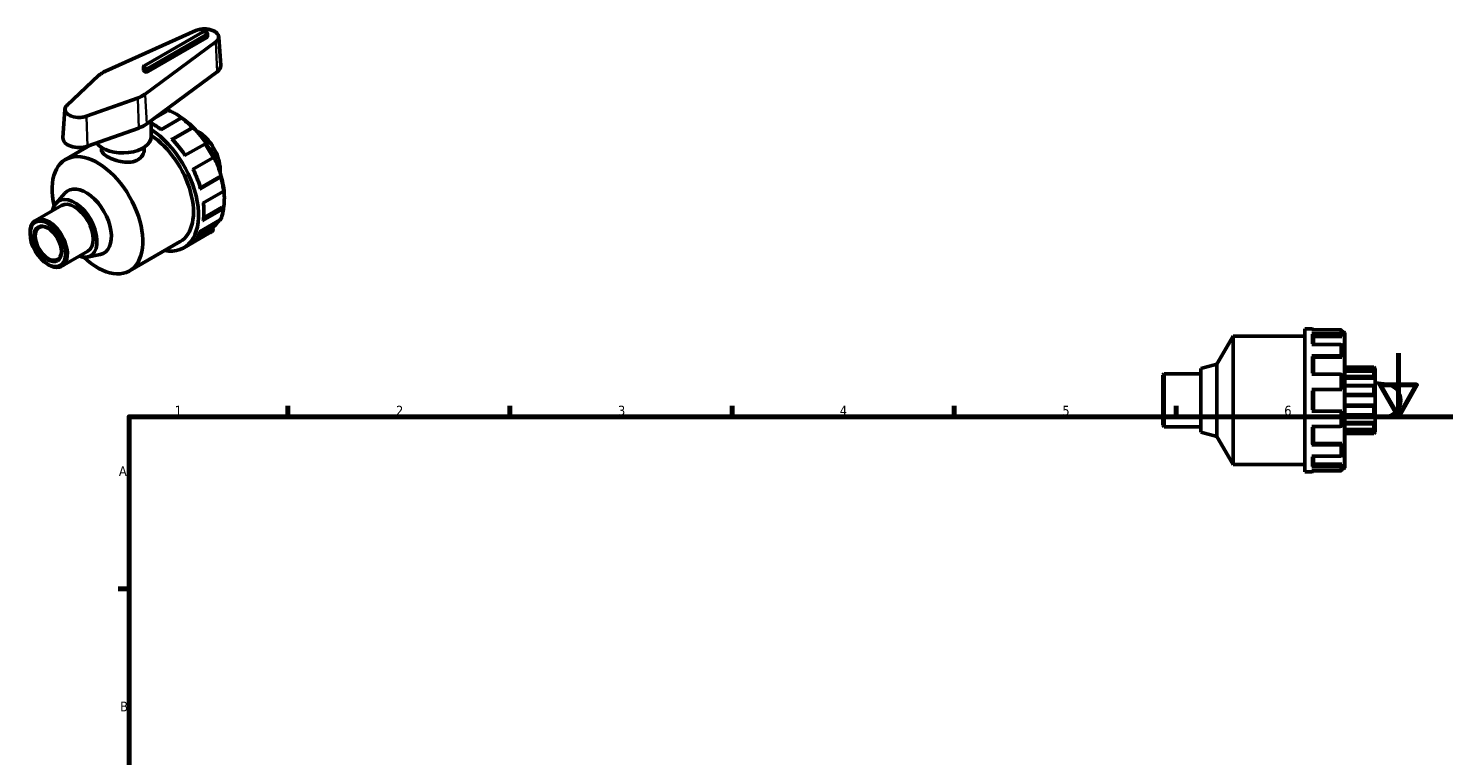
# Model space of a CAD drawing. Header units: millimetres. Extents: x -12 to 901, y -221 to 696.
# Tile 4 of 5: x -12 to 435, y 467 to 696. Entities that reach past the tile are written whole.
import ezdxf

# ---------------------------------------------------------------- set-up
doc = ezdxf.new("R2010")
doc.units = ezdxf.units.MM
for name, color, linetype, lineweight in [('Border (ANSI)', 7, 'Continuous', 70), ('Visible (ANSI)', 7, 'Continuous', 50), ('Visible Narrow (ANSI)', 7, 'Continuous', 35)]:
    doc.layers.add(name, color=color, linetype=linetype, lineweight=lineweight)
doc.styles.add('Note Text (ANSI)', font='tahoma.ttf')

# ---------------------------------------------------------------- blocks, each defined once
blk = doc.blocks.new('Borders Default Border')
at = {"layer": 'Border (ANSI)'}
for p, q in [((70.08, 574), (70.08, 577.45)), ((140.17, 574), (140.17, 577.45)), ((210.25, 574), (210.25, 577.45)), ((280.33, 574), (280.33, 577.45)), ((350.42, 574), (350.42, 577.45)), ((20, 519.75), (16.55, 519.75))]:
    blk.add_line(p, q, dxfattribs=at)
at = {"layer": 'Border (ANSI)', "flags": 128}
for points in [[(420.5, 594), (420.5, 574), (414.73, 584), (426.27, 584), (420.5, 574)], [(20, 20), (20, 574), (821, 574), (821, 20), (20, 20)]]:
    blk.add_lwpolyline(points, dxfattribs=at)
at = {"layer": 'Border (ANSI)', "char_height": 3.05, "attachment_point": 7, "style": 'Note Text (ANSI)'}
for s, insert in [('1', (34.35, 574.4)), ('2', (104.2, 574.4)), ('3', (174.26, 574.34)), ('4', (244.23, 574.4)), ('5', (314.48, 574.34)), ('6', (384.49, 574.34)), ('A', (16.78, 555.35)), ('B', (17.15, 481.1))]:
    blk.add_mtext(s, dxfattribs=dict(at, insert=insert))

msp = doc.modelspace()

# ---------------------------------------------------------------- linework, layer by layer
at = {"layer": 'Visible (ANSI)'}
for p, q in [((41.08, 695.736), (12.506, 682.917)), ((43.157, 695.262), (24.773, 684.675)), ((26.045, 683.942), (44.43, 694.529)), ((44.43, 693.425), (26.045, 682.838)), ((44.694, 693.792), (44.694, 694.895)), ((48.306, 693.656), (48.88, 684.703)), ((24.509, 683.205), (24.509, 684.308)), ((10.361, 681.538), (0.403, 672.237)), ((25.55, 666.338), (47.809, 682.793)), ((-0.316, 670.853), (-0.89, 661.9)), ((31.861, 670.321), (27.683, 667.915)), ((31.861, 670.695), (31.861, 670.321)), ((26.984, 662.374), (26.984, 667.399)), ((36.317, 668.135), (29.953, 664.47)), ((6.867, 659.297), (23.017, 665.031)), ((33.365, 661.448), (39.729, 665.113)), ((39.724, 664.836), (33.691, 661.362)), ((39.886, 665.067), (39.724, 664.836)), ((42.636, 663.31), (42.152, 663.031)), ((44.934, 661.172), (43.975, 660.62)), ((-0.111, 655.087), (7.735, 659.605)), ((11.234, 658.946), (11.234, 658.228)), ((24.734, 658.946), (24.734, 658.228)), ((43.862, 659.974), (37.498, 656.309)), ((46.644, 658.75), (45.557, 658.124)), ((39.996, 651.983), (46.36, 655.648)), ((47.065, 655.233), (47.99, 655.765)), ((48.66, 653.097), (48.102, 652.776)), ((48.746, 649.494), (42.383, 645.83)), ((48.506, 649.626), (42.472, 646.151)), ((48.506, 649.626), (48.786, 649.652)), ((48.755, 651.702), (48.755, 651.337)), ((-3.067, 641.343), (-0.28, 644.485)), ((43.297, 641.359), (49.661, 645.023)), ((-9.544, 635.901), (-1.376, 640.604)), ((49.661, 639.505), (43.297, 635.84)), ((49.334, 640.058), (43.511, 636.705)), ((49.334, 640.058), (49.657, 639.872)), ((42.383, 632.422), (48.746, 636.087)), ((-11.277, 631.708), (-11.277, 632.073)), ((37.203, 627.243), (45.159, 631.824)), ((46.36, 632.682), (39.996, 629.017)), ((46.119, 633.558), (41.708, 631.018)), ((46.119, 633.558), (46.399, 633.21)), ((-1.229, 621.462), (6.939, 626.165)), ((20.1, 619.99), (36.08, 629.193)), ((-5.725, 622.067), (-5.409, 621.883)), ((6.729, 624.331), (10.846, 625.165)), ((363.245, 590.516), (368.381, 599.412)), ((368.381, 558.912), (368.381, 599.412)), ((368.381, 599.412), (390.981, 599.412)), ((390.981, 556.662), (390.981, 601.662)), ((390.981, 601.662), (393.232, 601.662)), ((402.232, 601.408), (393.232, 601.408)), ((393.232, 600.115), (402.232, 600.115)), ((393.681, 599.722), (393.681, 596.74)), ((402.681, 599.326), (393.681, 599.326)), ((402.681, 600.954), (402.681, 599.722)), ((402.681, 600.762), (403.282, 600.762)), ((402.681, 599.722), (402.681, 599.326)), ((403.581, 600.463), (403.581, 557.861)), ((402.232, 596.74), (393.232, 596.74)), ((402.681, 596.347), (402.681, 592.981)), ((358.181, 589.16), (363.245, 590.516)), ((363.245, 567.808), (363.245, 590.516)), ((393.232, 593.208), (402.232, 593.208)), ((393.681, 592.981), (393.681, 587.362)), ((402.681, 592.753), (393.681, 592.753)), ((402.681, 592.981), (402.681, 592.753)), ((403.581, 589.627), (412.732, 589.627)), ((412.732, 589.553), (412.732, 589.627)), ((413.181, 589.179), (412.732, 589.627)), ((346.181, 587.045), (346.629, 587.493)), ((346.181, 571.28), (346.181, 587.045)), ((346.629, 587.493), (346.629, 570.831)), ((346.629, 587.493), (358.181, 587.493)), ((358.181, 569.165), (358.181, 589.16)), ((402.232, 587.362), (393.232, 587.362)), ((402.681, 587.135), (402.681, 582.537)), ((413.181, 589.044), (403.581, 589.044)), ((412.787, 588.359), (403.581, 588.359)), ((413.181, 586.193), (403.581, 586.193)), ((412.732, 586.835), (412.732, 588.302)), ((413.181, 589.179), (413.181, 589.044)), ((413.181, 589.044), (413.181, 588.12)), ((413.181, 588.12), (413.181, 586.193)), ((413.181, 586.193), (413.181, 583.774)), ((393.232, 582.537), (402.232, 582.537)), ((393.681, 582.537), (393.681, 575.787)), ((412.984, 583.82), (403.581, 583.82)), ((413.181, 580.657), (403.581, 580.657)), ((412.732, 581.186), (412.732, 583.56)), ((413.181, 584.664), (416.808, 584.213)), ((413.181, 583.774), (413.181, 580.657)), ((413.181, 580.657), (413.181, 577.667)), ((413.181, 577.667), (403.581, 577.667)), ((412.732, 574.764), (412.732, 577.139)), ((413.181, 577.667), (413.181, 574.55)), ((402.232, 575.787), (393.232, 575.787)), ((402.681, 575.787), (402.681, 571.189)), ((403.581, 574.504), (412.984, 574.504)), ((413.181, 572.131), (403.581, 572.131)), ((413.181, 574.55), (413.181, 572.131)), ((416.808, 574.112), (413.181, 573.661)), ((413.181, 572.131), (413.181, 570.205)), ((346.181, 571.28), (346.629, 570.831)), ((346.629, 570.831), (358.181, 570.831)), ((358.181, 569.165), (363.245, 567.808)), ((363.245, 567.808), (368.381, 558.912)), ((393.232, 570.962), (402.232, 570.962)), ((393.681, 570.962), (393.681, 565.344)), ((403.581, 569.966), (412.787, 569.966)), ((413.181, 569.281), (403.581, 569.281)), ((403.581, 568.697), (412.732, 568.697)), ((412.732, 570.023), (412.732, 571.49)), ((413.181, 569.146), (412.732, 568.697)), ((412.732, 568.697), (412.732, 568.772)), ((413.181, 570.205), (413.181, 569.281)), ((413.181, 569.281), (413.181, 569.146)), ((402.232, 565.117), (393.232, 565.117)), ((402.681, 565.572), (393.681, 565.572)), ((402.681, 565.572), (402.681, 565.344)), ((402.681, 565.344), (402.681, 561.978)), ((368.381, 558.912), (390.981, 558.912)), ((393.232, 561.585), (402.232, 561.585)), ((393.681, 561.585), (393.681, 558.603)), ((402.681, 558.998), (393.681, 558.998)), ((402.681, 558.998), (402.681, 558.603)), ((402.681, 558.603), (402.681, 557.371)), ((390.981, 556.662), (393.232, 556.662)), ((402.232, 558.21), (393.232, 558.21)), ((393.232, 556.917), (402.232, 556.917)), ((402.681, 557.562), (403.282, 557.562))]:
    msp.add_line(p, q, dxfattribs=at)
for centre, radius, start, end in [((393.232, 601.214), 0.449, 25.62047, 90), ((403.282, 600.463), 0.299, 0, 90), ((416.181, 579.162), 5.09, 277.08188, 82.91812), ((393.232, 557.111), 0.449, 270, 334.37953), ((403.282, 557.861), 0.299, 270, 0)]:
    msp.add_arc(centre, radius, start, end, dxfattribs=at)
for centre, major_axis, ratio, start_param, end_param in [((43.794, 694.895), (0.9, 0), 0.5758617, 5.4977871, 8.6393798), ((43.794, 693.792), (0.9, 0), 0.5758617, 5.4977871, 6.2831853), ((25.409, 684.308), (-0.9, 0), 0.5758617, 5.4977871, 8.6393798), ((43.794, 684.594), (5.09, 0), 0.5758617, 5.6213893, 6.3201086), ((25.409, 683.205), (-0.9, 0), 0.5758617, 0, 2.3561945), ((17.984, 669.732), (9.59, 0), 0.5758617, 5.264919, 5.6213893), ((4.196, 661.791), (-5.09, 0), 0.5758617, 6.2462621, 8.4065116), ((17.984, 662.374), (9, 0), 0.5758617, 3.5506989, 6.2831853), ((25.975, 646.741), (11.228, -19.498), 0.5780931, 5.8321585, 8.5778076), ((25.975, 646.741), (10.105, -17.548), 0.5780931, 0, 2.287555), ((41.672, 655.781), (-4.999, 8.68), 0.5780931, 5.3499073, 5.5869645), ((41.672, 655.781), (-4.999, 8.68), 0.5780931, 5.0212158, 5.3499073), ((41.355, 655.598), (5.222, -9.069), 0.5780931, 1.924403, 2.1635348), ((41.672, 655.781), (-4.999, 8.68), 0.5780931, 4.7215888, 5.0212158), ((9.994, 637.538), (-10.105, 17.548), 0.5780931, 2.0500409, 7.3747371), ((41.672, 655.781), (-4.999, 8.68), 0.5780931, 4.3928973, 4.7215888), ((41.355, 655.598), (5.222, -9.069), 0.5780931, 1.2960845, 1.5352163), ((41.672, 655.781), (-4.999, 8.68), 0.5780931, 4.0932703, 4.3928973), ((41.672, 655.781), (-4.999, 8.68), 0.5780931, 3.9289245, 4.0932703), ((41.355, 655.598), (5.222, -9.069), 0.5780931, 0.736817, 0.9068978), ((2.782, 633.385), (-4.989, 8.663), 0.5780931, 2.5559071, 6.8688709), ((6.362, 635.447), (-5.666, 9.839), 0.5780931, 2.9505989, 6.4741791), ((2.782, 633.385), (-4.157, 7.22), 0.5780931, 3.1415927, 6.2831853), ((-5.387, 628.681), (4.157, -7.22), 0.5780931, 5.4958534, 10.2121098), ((-5.492, 628.62), (2.91, -5.054), 0.5780931, 2.379481, 7.045297)]:
    msp.add_ellipse(centre, major_axis=major_axis, ratio=ratio, start_param=start_param, end_param=end_param, dxfattribs=at)
for major_axis in [(3.934, -6.831), (3.059, -5.313)]:
    msp.add_ellipse((-5.704, 628.498), major_axis=major_axis, ratio=0.5780931, dxfattribs=at)
for points, knots in [([(48.306, 693.656), (48.288, 693.935), (48.2, 694.209), (47.895, 694.737), (47.669, 694.988), (47.093, 695.445), (46.735, 695.647), (45.932, 695.973), (45.486, 696.096), (44.556, 696.251), (44.071, 696.284), (43.11, 696.259), (42.633, 696.2), (41.791, 696.009), (41.419, 695.887), (41.08, 695.736)], [5.5347104, 5.5347104, 5.5347104, 5.5347104, 5.8186935, 5.8186935, 6.1259524, 6.1259524, 6.4547001, 6.4547001, 6.7857691, 6.7857691, 7.1149782, 7.1149782, 7.4435548, 7.4435548, 7.7303795, 7.7303795, 7.7303795, 7.7303795]), ([(12.506, 682.917), (12.337, 682.842), (12.173, 682.763), (11.855, 682.598), (11.701, 682.512), (11.403, 682.333), (11.259, 682.241), (10.982, 682.05), (10.85, 681.952), (10.596, 681.749), (10.476, 681.645), (10.361, 681.538)], [1.44719417, 1.44719417, 1.44719417, 1.44719417, 1.51848824, 1.51848824, 1.58978231, 1.58978231, 1.66107637, 1.66107637, 1.73237044, 1.73237044, 1.80366451, 1.80366451, 1.80366451, 1.80366451]), ([(0.403, 672.237), (0.318, 672.158), (0.24, 672.076), (0.098, 671.906), (0.033, 671.818), (-0.08, 671.636), (-0.13, 671.543), (-0.212, 671.352), (-0.245, 671.254), (-0.294, 671.055), (-0.309, 670.954), (-0.316, 670.853)], [1.80366451, 1.80366451, 1.80366451, 1.80366451, 1.90678585, 1.90678585, 2.0099072, 2.0099072, 2.11302855, 2.11302855, 2.2161499, 2.2161499, 2.31927125, 2.31927125, 2.31927125, 2.31927125]), ([(31.742, 670.916), (31.752, 670.913), (31.76, 670.909), (31.796, 670.888), (31.822, 670.857), (31.852, 670.79), (31.861, 670.741), (31.861, 670.695)], [0.028504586, 0.028504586, 0.028504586, 0.028504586, 0.033185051, 0.033185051, 0.049945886, 0.049945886, 0.066810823, 0.066810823, 0.066810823, 0.066810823]), ([(31.846, 670.8), (32.051, 670.728), (32.256, 670.652), (34.09, 669.927), (35.75, 668.958), (38.978, 666.469), (40.544, 664.95), (43.423, 661.518), (44.736, 659.606), (46.979, 655.583), (47.908, 653.473), (49.291, 649.262), (49.743, 647.162), (50.114, 643.252), (50.052, 641.434), (49.742, 639.805)], [6.0877746, 6.0877746, 6.0877746, 6.0877746, 6.12851, 6.12851, 6.4504559, 6.4504559, 6.7727189, 6.7727189, 7.0945886, 7.0945886, 7.4163115, 7.4163115, 7.7382308, 7.7382308, 8.0493578, 8.0493578, 8.0493578, 8.0493578]), ([(30.096, 664.552), (29.811, 664.765), (29.524, 664.97), (28.917, 665.383), (28.597, 665.59), (27.954, 665.983), (27.632, 666.168), (27.202, 666.401), (27.093, 666.459), (26.984, 666.515)], [6.13763514, 6.13763514, 6.13763514, 6.13763514, 6.19215914, 6.19215914, 6.25273402, 6.25273402, 6.3133089, 6.3133089, 6.33377104, 6.33377104, 6.33377104, 6.33377104]), ([(36.555, 668.146), (36.551, 668.15), (36.546, 668.153), (36.513, 668.172), (36.474, 668.18), (36.402, 668.173), (36.356, 668.157), (36.317, 668.135)], [-0.036072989, -0.036072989, -0.036072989, -0.036072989, -0.033185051, -0.033185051, -0.016544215, -0.016544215, 0, 0, 0, 0]), ([(36.555, 668.146), (36.786, 667.973), (37.015, 667.794), (37.472, 667.427), (37.699, 667.238), (38.151, 666.85), (38.375, 666.651), (38.822, 666.243), (39.043, 666.035), (39.483, 665.609), (39.701, 665.391), (39.917, 665.169)], [0.15160105, 0.15160105, 0.15160105, 0.15160105, 0.19565056, 0.19565056, 0.23970008, 0.23970008, 0.2837496, 0.2837496, 0.32779911, 0.32779911, 0.37184863, 0.37184863, 0.37184863, 0.37184863]), ([(33.365, 661.448), (33.404, 661.471), (33.445, 661.491), (33.502, 661.511), (33.528, 661.515), (33.547, 661.509), (33.55, 661.507), (33.553, 661.504)], [0, 0, 0, 0, 0.016544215, 0.016544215, 0.033185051, 0.033185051, 0.03873856, 0.03873856, 0.03873856, 0.03873856]), ([(37.662, 656.403), (37.421, 656.763), (37.175, 657.119), (36.663, 657.832), (36.396, 658.189), (35.853, 658.891), (35.576, 659.235), (35.013, 659.909), (34.727, 660.239), (34.146, 660.884), (33.852, 661.198), (33.554, 661.504)], [5.60997643, 5.60997643, 5.60997643, 5.60997643, 5.66845838, 5.66845838, 5.72917795, 5.72917795, 5.78989753, 5.78989753, 5.8506171, 5.8506171, 5.91133668, 5.91133668, 5.91133668, 5.91133668]), ([(39.729, 665.113), (39.768, 665.136), (39.809, 665.156), (39.866, 665.176), (39.892, 665.179), (39.92, 665.171), (39.926, 665.158), (39.92, 665.123), (39.906, 665.095), (39.886, 665.067)], [0, 0, 0, 0, 0.016544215, 0.016544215, 0.033185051, 0.033185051, 0.049945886, 0.049945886, 0.066810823, 0.066810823, 0.066810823, 0.066810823]), ([(42.786, 663.168), (42.764, 663.186), (42.744, 663.203), (42.708, 663.233), (42.693, 663.246), (42.655, 663.281), (42.641, 663.295), (42.632, 663.312), (42.639, 663.313), (42.673, 663.299), (42.699, 663.286), (42.73, 663.269)], [0.084571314, 0.084571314, 0.084571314, 0.084571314, 0.094109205, 0.094109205, 0.103647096, 0.103647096, 0.122722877, 0.122722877, 0.145932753, 0.145932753, 0.167729, 0.167729, 0.167729, 0.167729]), ([(44.934, 661.172), (44.913, 661.179), (44.885, 661.195), (44.815, 661.242), (44.772, 661.275), (44.689, 661.347), (44.644, 661.388), (44.576, 661.454), (44.552, 661.478), (44.507, 661.524), (44.486, 661.548), (44.465, 661.571)], [0.161263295, 0.161263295, 0.161263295, 0.161263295, 0.183059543, 0.183059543, 0.206269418, 0.206269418, 0.2253452, 0.2253452, 0.234883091, 0.234883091, 0.244420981, 0.244420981, 0.244420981, 0.244420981]), ([(24.734, 658.228), (24.734, 657.625), (24.567, 656.979), (23.881, 655.839), (23.362, 655.348), (22.153, 654.651), (21.39, 654.404), (19.727, 654.192), (18.827, 654.223), (17.142, 654.459), (16.242, 654.68), (14.579, 655.251), (13.816, 655.598), (12.607, 656.294), (12.088, 656.685), (11.401, 657.468), (11.234, 657.862), (11.234, 658.228)], [1.5382739, 1.5382739, 1.5382739, 1.5382739, 1.7947321, 1.7947321, 2.0511904, 2.0511904, 2.3076487, 2.3076487, 2.5641069, 2.5641069, 2.8204463, 2.8204463, 3.0767856, 3.0767856, 3.3331249, 3.3331249, 3.5894642, 3.5894642, 3.5894642, 3.5894642]), ([(44.053, 660.026), (44.05, 660.031), (44.045, 660.034), (44.026, 660.04), (44, 660.036), (43.943, 660.016), (43.901, 659.996), (43.862, 659.974)], [-0.040384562, -0.040384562, -0.040384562, -0.040384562, -0.033185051, -0.033185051, -0.016544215, -0.016544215, 0, 0, 0, 0]), ([(44.053, 660.026), (44.234, 659.755), (44.411, 659.481), (44.759, 658.928), (44.93, 658.65), (45.264, 658.087), (45.428, 657.804), (45.747, 657.233), (45.904, 656.946), (46.208, 656.368), (46.357, 656.078), (46.502, 655.786)], [0.67544651, 0.67544651, 0.67544651, 0.67544651, 0.71942707, 0.71942707, 0.76340763, 0.76340763, 0.80738819, 0.80738819, 0.85136875, 0.85136875, 0.89534931, 0.89534931, 0.89534931, 0.89534931]), ([(46.78, 658.292), (46.765, 658.32), (46.75, 658.349), (46.723, 658.405), (46.71, 658.433), (46.675, 658.512), (46.658, 658.559), (46.634, 658.64), (46.627, 658.677), (46.628, 658.728), (46.634, 658.743), (46.644, 658.75)], [0.084571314, 0.084571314, 0.084571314, 0.084571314, 0.094109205, 0.094109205, 0.103647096, 0.103647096, 0.122722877, 0.122722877, 0.145932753, 0.145932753, 0.167729, 0.167729, 0.167729, 0.167729]), ([(42.526, 645.964), (42.409, 646.376), (42.284, 646.788), (42.016, 647.614), (41.873, 648.027), (41.57, 648.853), (41.41, 649.265), (41.074, 650.087), (40.898, 650.497), (40.536, 651.297), (40.351, 651.688), (40.159, 652.077)], [5.08423562, 5.08423562, 5.08423562, 5.08423562, 5.14495569, 5.14495569, 5.20567577, 5.20567577, 5.26639584, 5.26639584, 5.32711592, 5.32711592, 5.3856305, 5.3856305, 5.3856305, 5.3856305]), ([(46.36, 655.648), (46.399, 655.67), (46.437, 655.696), (46.483, 655.735), (46.499, 655.756), (46.504, 655.775), (46.504, 655.781), (46.501, 655.786)], [0, 0, 0, 0, 0.016544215, 0.016544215, 0.033185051, 0.033185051, 0.040392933, 0.040392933, 0.040392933, 0.040392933]), ([(48.006, 655.798), (48.002, 655.778), (47.995, 655.765), (47.972, 655.762), (47.957, 655.773), (47.924, 655.816), (47.905, 655.847), (47.873, 655.911), (47.862, 655.935), (47.84, 655.987), (47.829, 656.015), (47.818, 656.044)], [0.161263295, 0.161263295, 0.161263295, 0.161263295, 0.183059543, 0.183059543, 0.206269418, 0.206269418, 0.2253452, 0.2253452, 0.234883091, 0.234883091, 0.244420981, 0.244420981, 0.244420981, 0.244420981]), ([(48.702, 652.388), (48.7, 652.415), (48.697, 652.445), (48.691, 652.508), (48.689, 652.541), (48.681, 652.639), (48.676, 652.706), (48.668, 652.833), (48.664, 652.901), (48.66, 653.014), (48.659, 653.061), (48.66, 653.097)], [0.084571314, 0.084571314, 0.084571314, 0.084571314, 0.094109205, 0.094109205, 0.103647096, 0.103647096, 0.122722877, 0.122722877, 0.145932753, 0.145932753, 0.167729, 0.167729, 0.167729, 0.167729]), ([(48.786, 649.652), (48.82, 649.655), (48.851, 649.653), (48.885, 649.642), (48.893, 649.63), (48.886, 649.602), (48.87, 649.582), (48.823, 649.543), (48.785, 649.517), (48.746, 649.494)], [-0.066810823, -0.066810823, -0.066810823, -0.066810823, -0.049945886, -0.049945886, -0.033185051, -0.033185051, -0.016544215, -0.016544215, 0, 0, 0, 0]), ([(48.889, 649.629), (48.974, 649.33), (49.053, 649.032), (49.203, 648.438), (49.273, 648.141), (49.403, 647.55), (49.463, 647.256), (49.574, 646.67), (49.624, 646.378), (49.714, 645.798), (49.755, 645.51), (49.79, 645.223)], [1.19894969, 1.19894969, 1.19894969, 1.19894969, 1.24299816, 1.24299816, 1.28704663, 1.28704663, 1.33109509, 1.33109509, 1.37514356, 1.37514356, 1.41919203, 1.41919203, 1.41919203, 1.41919203]), ([(42.525, 645.964), (42.526, 645.96), (42.527, 645.956), (42.522, 645.937), (42.506, 645.917), (42.459, 645.878), (42.422, 645.852), (42.383, 645.83)], [0.228498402, 0.228498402, 0.228498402, 0.228498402, 0.234086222, 0.234086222, 0.250727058, 0.250727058, 0.267271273, 0.267271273, 0.267271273, 0.267271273]), ([(49.661, 645.023), (49.7, 645.046), (49.736, 645.078), (49.778, 645.136), (49.791, 645.174), (49.791, 645.212), (49.79, 645.218), (49.79, 645.223)], [0, 0, 0, 0, 0.016544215, 0.016544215, 0.033185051, 0.033185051, 0.036133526, 0.036133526, 0.036133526, 0.036133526]), ([(43.425, 636.001), (43.474, 636.342), (43.513, 636.691), (43.572, 637.4), (43.591, 637.761), (43.611, 638.494), (43.61, 638.866), (43.591, 639.62), (43.571, 640.002), (43.516, 640.736), (43.482, 641.087), (43.44, 641.441)], [4.56111056, 4.56111056, 4.56111056, 4.56111056, 4.6216871, 4.6216871, 4.68226365, 4.68226365, 4.74284019, 4.74284019, 4.80341673, 4.80341673, 4.85796375, 4.85796375, 4.85796375, 4.85796375]), ([(49.789, 639.665), (49.754, 639.416), (49.713, 639.17), (49.621, 638.685), (49.57, 638.447), (49.457, 637.979), (49.395, 637.749), (49.262, 637.297), (49.19, 637.076), (49.036, 636.642), (48.954, 636.43), (48.867, 636.222)], [1.72207475, 1.72207475, 1.72207475, 1.72207475, 1.76634588, 1.76634588, 1.81061701, 1.81061701, 1.85488814, 1.85488814, 1.89915927, 1.89915927, 1.9434304, 1.9434304, 1.9434304, 1.9434304]), ([(49.657, 639.872), (49.697, 639.849), (49.734, 639.817), (49.777, 639.758), (49.791, 639.72), (49.791, 639.656), (49.778, 639.618), (49.736, 639.559), (49.7, 639.527), (49.661, 639.505)], [-0.066810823, -0.066810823, -0.066810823, -0.066810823, -0.049945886, -0.049945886, -0.033185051, -0.033185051, -0.016544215, -0.016544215, 0, 0, 0, 0]), ([(43.425, 636.001), (43.421, 635.974), (43.41, 635.947), (43.372, 635.894), (43.336, 635.863), (43.297, 635.84)], [0.237807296, 0.237807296, 0.237807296, 0.237807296, 0.250727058, 0.250727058, 0.267271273, 0.267271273, 0.267271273, 0.267271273]), ([(48.254, 635.803), (48.149, 635.633), (48.04, 635.468), (47.421, 634.599), (46.831, 633.992), (46.166, 633.5)], [8.33874011, 8.33874011, 8.33874011, 8.33874011, 8.3821867, 8.3821867, 8.57479557, 8.57479557, 8.57479557, 8.57479557]), ([(48.746, 636.087), (48.785, 636.109), (48.823, 636.146), (48.854, 636.195), (48.861, 636.208), (48.867, 636.222)], [0, 0, 0, 0, 0.016544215, 0.016544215, 0.021961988, 0.021961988, 0.021961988, 0.021961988]), ([(40.042, 629.05), (40.25, 629.231), (40.449, 629.423), (40.83, 629.829), (41.012, 630.043), (41.359, 630.492), (41.524, 630.727), (41.835, 631.217), (41.982, 631.472), (42.242, 631.974), (42.358, 632.218), (42.466, 632.47)], [4.03818425, 4.03818425, 4.03818425, 4.03818425, 4.09849838, 4.09849838, 4.15881251, 4.15881251, 4.21912664, 4.21912664, 4.27944078, 4.27944078, 4.33351505, 4.33351505, 4.33351505, 4.33351505]), ([(46.406, 632.715), (46.329, 632.647), (46.25, 632.581), (46.09, 632.452), (46.009, 632.39), (45.845, 632.267), (45.761, 632.208), (45.593, 632.093), (45.507, 632.036), (45.335, 631.928), (45.247, 631.875), (45.159, 631.824)], [2.24500106, 2.24500106, 2.24500106, 2.24500106, 2.26762649, 2.26762649, 2.29025191, 2.29025191, 2.31287734, 2.31287734, 2.33550277, 2.33550277, 2.3581282, 2.3581282, 2.3581282, 2.3581282]), ([(46.399, 633.21), (46.434, 633.167), (46.465, 633.112), (46.498, 633.015), (46.506, 632.958), (46.499, 632.866), (46.483, 632.815), (46.437, 632.741), (46.399, 632.704), (46.36, 632.682)], [-0.066810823, -0.066810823, -0.066810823, -0.066810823, -0.049945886, -0.049945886, -0.033185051, -0.033185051, -0.016544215, -0.016544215, 0, 0, 0, 0]), ([(393.232, 600.115), (393.287, 600.115), (393.352, 600.104), (393.454, 600.067), (393.51, 600.035), (393.588, 599.966), (393.625, 599.918), (393.668, 599.828), (393.681, 599.771), (393.681, 599.722)], [0, 0, 0, 0, 0.016544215, 0.016544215, 0.033185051, 0.033185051, 0.049945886, 0.049945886, 0.066810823, 0.066810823, 0.066810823, 0.066810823]), ([(402.681, 600.954), (402.681, 601.01), (402.668, 601.076), (402.625, 601.18), (402.588, 601.236), (402.51, 601.315), (402.454, 601.352), (402.352, 601.395), (402.287, 601.408), (402.232, 601.408)], [-0.066810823, -0.066810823, -0.066810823, -0.066810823, -0.049945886, -0.049945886, -0.033185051, -0.033185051, -0.016544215, -0.016544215, 0, 0, 0, 0]), ([(402.232, 600.115), (402.287, 600.115), (402.352, 600.104), (402.454, 600.067), (402.51, 600.035), (402.588, 599.966), (402.625, 599.918), (402.668, 599.828), (402.681, 599.771), (402.681, 599.722)], [0, 0, 0, 0, 0.016544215, 0.016544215, 0.033185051, 0.033185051, 0.049945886, 0.049945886, 0.066810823, 0.066810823, 0.066810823, 0.066810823]), ([(402.681, 596.347), (402.681, 596.396), (402.668, 596.453), (402.625, 596.543), (402.588, 596.591), (402.51, 596.66), (402.454, 596.692), (402.352, 596.729), (402.287, 596.74), (402.232, 596.74)], [-0.066810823, -0.066810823, -0.066810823, -0.066810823, -0.049945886, -0.049945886, -0.033185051, -0.033185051, -0.016544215, -0.016544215, 0, 0, 0, 0]), ([(393.232, 593.208), (393.287, 593.208), (393.352, 593.201), (393.454, 593.18), (393.51, 593.161), (393.588, 593.122), (393.625, 593.094), (393.668, 593.042), (393.681, 593.009), (393.681, 592.981)], [0, 0, 0, 0, 0.016544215, 0.016544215, 0.033185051, 0.033185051, 0.049945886, 0.049945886, 0.066810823, 0.066810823, 0.066810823, 0.066810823]), ([(402.232, 593.208), (402.287, 593.208), (402.352, 593.201), (402.454, 593.18), (402.51, 593.161), (402.588, 593.122), (402.625, 593.094), (402.668, 593.042), (402.681, 593.009), (402.681, 592.981)], [0, 0, 0, 0, 0.016544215, 0.016544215, 0.033185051, 0.033185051, 0.049945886, 0.049945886, 0.066810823, 0.066810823, 0.066810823, 0.066810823]), ([(413.181, 589.044), (413.129, 589.095), (413.073, 589.152), (412.964, 589.267), (412.91, 589.326), (412.829, 589.418), (412.794, 589.46), (412.758, 589.507), (412.748, 589.521), (412.736, 589.542), (412.732, 589.549), (412.732, 589.553)], [0.161263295, 0.161263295, 0.161263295, 0.161263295, 0.183059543, 0.183059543, 0.206269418, 0.206269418, 0.2253452, 0.2253452, 0.234883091, 0.234883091, 0.244420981, 0.244420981, 0.244420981, 0.244420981]), ([(402.681, 587.135), (402.681, 587.163), (402.668, 587.197), (402.625, 587.248), (402.588, 587.276), (402.51, 587.316), (402.454, 587.334), (402.352, 587.356), (402.287, 587.362), (402.232, 587.362)], [-0.066810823, -0.066810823, -0.066810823, -0.066810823, -0.049945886, -0.049945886, -0.033185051, -0.033185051, -0.016544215, -0.016544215, 0, 0, 0, 0]), ([(412.732, 588.302), (412.732, 588.317), (412.736, 588.33), (412.748, 588.349), (412.758, 588.354), (412.794, 588.362), (412.829, 588.354), (412.91, 588.32), (412.964, 588.288), (413.073, 588.211), (413.129, 588.166), (413.181, 588.12)], [0.084571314, 0.084571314, 0.084571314, 0.084571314, 0.094109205, 0.094109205, 0.103647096, 0.103647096, 0.122722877, 0.122722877, 0.145932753, 0.145932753, 0.167729, 0.167729, 0.167729, 0.167729]), ([(413.181, 586.193), (413.129, 586.231), (413.073, 586.277), (412.964, 586.386), (412.91, 586.449), (412.829, 586.565), (412.794, 586.624), (412.758, 586.709), (412.748, 586.736), (412.736, 586.789), (412.732, 586.813), (412.732, 586.835)], [0.161263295, 0.161263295, 0.161263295, 0.161263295, 0.183059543, 0.183059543, 0.206269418, 0.206269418, 0.2253452, 0.2253452, 0.234883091, 0.234883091, 0.244420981, 0.244420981, 0.244420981, 0.244420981]), ([(402.232, 582.537), (402.287, 582.537), (402.352, 582.537), (402.454, 582.537), (402.51, 582.537), (402.588, 582.537), (402.625, 582.537), (402.668, 582.537), (402.681, 582.537), (402.681, 582.537)], [0, 0, 0, 0, 0.016544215, 0.016544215, 0.033185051, 0.033185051, 0.049945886, 0.049945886, 0.066810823, 0.066810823, 0.066810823, 0.066810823]), ([(412.732, 583.56), (412.732, 583.589), (412.736, 583.617), (412.748, 583.667), (412.758, 583.691), (412.794, 583.751), (412.829, 583.779), (412.91, 583.817), (412.964, 583.824), (413.073, 583.813), (413.129, 583.797), (413.181, 583.774)], [0.084571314, 0.084571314, 0.084571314, 0.084571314, 0.094109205, 0.094109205, 0.103647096, 0.103647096, 0.122722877, 0.122722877, 0.145932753, 0.145932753, 0.167729, 0.167729, 0.167729, 0.167729]), ([(413.181, 580.657), (413.129, 580.666), (413.073, 580.685), (412.964, 580.746), (412.91, 580.789), (412.829, 580.884), (412.794, 580.938), (412.758, 581.028), (412.748, 581.059), (412.736, 581.123), (412.732, 581.155), (412.732, 581.186)], [0.161263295, 0.161263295, 0.161263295, 0.161263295, 0.183059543, 0.183059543, 0.206269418, 0.206269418, 0.2253452, 0.2253452, 0.234883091, 0.234883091, 0.244420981, 0.244420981, 0.244420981, 0.244420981]), ([(412.732, 577.139), (412.732, 577.17), (412.736, 577.202), (412.748, 577.266), (412.758, 577.297), (412.794, 577.387), (412.829, 577.441), (412.91, 577.535), (412.964, 577.579), (413.073, 577.64), (413.129, 577.658), (413.181, 577.667)], [0.084571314, 0.084571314, 0.084571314, 0.084571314, 0.094109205, 0.094109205, 0.103647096, 0.103647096, 0.122722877, 0.122722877, 0.145932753, 0.145932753, 0.167729, 0.167729, 0.167729, 0.167729]), ([(402.681, 575.787), (402.681, 575.787), (402.668, 575.787), (402.625, 575.787), (402.588, 575.787), (402.51, 575.787), (402.454, 575.787), (402.352, 575.787), (402.287, 575.787), (402.232, 575.787)], [-0.066810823, -0.066810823, -0.066810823, -0.066810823, -0.049945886, -0.049945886, -0.033185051, -0.033185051, -0.016544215, -0.016544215, 0, 0, 0, 0]), ([(413.181, 574.55), (413.129, 574.527), (413.073, 574.511), (412.964, 574.501), (412.91, 574.508), (412.829, 574.545), (412.794, 574.574), (412.758, 574.634), (412.748, 574.657), (412.736, 574.708), (412.732, 574.736), (412.732, 574.764)], [0.161263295, 0.161263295, 0.161263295, 0.161263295, 0.183059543, 0.183059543, 0.206269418, 0.206269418, 0.2253452, 0.2253452, 0.234883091, 0.234883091, 0.244420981, 0.244420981, 0.244420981, 0.244420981]), ([(412.732, 571.49), (412.732, 571.512), (412.736, 571.536), (412.748, 571.588), (412.758, 571.616), (412.794, 571.701), (412.829, 571.76), (412.91, 571.876), (412.964, 571.939), (413.073, 572.047), (413.129, 572.094), (413.181, 572.131)], [0.084571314, 0.084571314, 0.084571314, 0.084571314, 0.094109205, 0.094109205, 0.103647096, 0.103647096, 0.122722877, 0.122722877, 0.145932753, 0.145932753, 0.167729, 0.167729, 0.167729, 0.167729]), ([(402.232, 570.962), (402.287, 570.962), (402.352, 570.969), (402.454, 570.99), (402.51, 571.009), (402.588, 571.048), (402.625, 571.076), (402.668, 571.128), (402.681, 571.161), (402.681, 571.189)], [0, 0, 0, 0, 0.016544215, 0.016544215, 0.033185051, 0.033185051, 0.049945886, 0.049945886, 0.066810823, 0.066810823, 0.066810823, 0.066810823]), ([(413.181, 570.205), (413.129, 570.159), (413.073, 570.114), (412.964, 570.036), (412.91, 570.004), (412.829, 569.97), (412.794, 569.962), (412.758, 569.97), (412.748, 569.976), (412.736, 569.995), (412.732, 570.007), (412.732, 570.023)], [0.161263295, 0.161263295, 0.161263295, 0.161263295, 0.183059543, 0.183059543, 0.206269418, 0.206269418, 0.2253452, 0.2253452, 0.234883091, 0.234883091, 0.244420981, 0.244420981, 0.244420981, 0.244420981]), ([(412.732, 568.772), (412.732, 568.776), (412.736, 568.783), (412.748, 568.804), (412.758, 568.817), (412.794, 568.865), (412.829, 568.907), (412.91, 568.999), (412.964, 569.058), (413.073, 569.173), (413.129, 569.229), (413.181, 569.281)], [0.084571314, 0.084571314, 0.084571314, 0.084571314, 0.094109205, 0.094109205, 0.103647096, 0.103647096, 0.122722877, 0.122722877, 0.145932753, 0.145932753, 0.167729, 0.167729, 0.167729, 0.167729]), ([(393.681, 565.344), (393.681, 565.316), (393.668, 565.282), (393.625, 565.231), (393.588, 565.203), (393.51, 565.163), (393.454, 565.145), (393.352, 565.123), (393.287, 565.117), (393.232, 565.117)], [0.20046045, 0.20046045, 0.20046045, 0.20046045, 0.217325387, 0.217325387, 0.234086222, 0.234086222, 0.250727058, 0.250727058, 0.267271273, 0.267271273, 0.267271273, 0.267271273]), ([(402.681, 565.344), (402.681, 565.316), (402.668, 565.282), (402.625, 565.231), (402.588, 565.203), (402.51, 565.163), (402.454, 565.145), (402.352, 565.123), (402.287, 565.117), (402.232, 565.117)], [-0.066810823, -0.066810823, -0.066810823, -0.066810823, -0.049945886, -0.049945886, -0.033185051, -0.033185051, -0.016544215, -0.016544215, 0, 0, 0, 0]), ([(393.681, 558.603), (393.681, 558.554), (393.668, 558.497), (393.625, 558.407), (393.588, 558.358), (393.51, 558.29), (393.454, 558.258), (393.352, 558.221), (393.287, 558.21), (393.232, 558.21)], [0.20046045, 0.20046045, 0.20046045, 0.20046045, 0.217325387, 0.217325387, 0.234086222, 0.234086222, 0.250727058, 0.250727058, 0.267271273, 0.267271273, 0.267271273, 0.267271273]), ([(402.232, 561.585), (402.287, 561.585), (402.352, 561.596), (402.454, 561.633), (402.51, 561.665), (402.588, 561.733), (402.625, 561.782), (402.668, 561.872), (402.681, 561.929), (402.681, 561.978)], [0, 0, 0, 0, 0.016544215, 0.016544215, 0.033185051, 0.033185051, 0.049945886, 0.049945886, 0.066810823, 0.066810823, 0.066810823, 0.066810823]), ([(402.681, 558.603), (402.681, 558.554), (402.668, 558.497), (402.625, 558.407), (402.588, 558.358), (402.51, 558.29), (402.454, 558.258), (402.352, 558.221), (402.287, 558.21), (402.232, 558.21)], [-0.066810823, -0.066810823, -0.066810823, -0.066810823, -0.049945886, -0.049945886, -0.033185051, -0.033185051, -0.016544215, -0.016544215, 0, 0, 0, 0]), ([(402.232, 556.917), (402.287, 556.917), (402.352, 556.93), (402.454, 556.972), (402.51, 557.01), (402.588, 557.089), (402.625, 557.145), (402.668, 557.248), (402.681, 557.314), (402.681, 557.371)], [0, 0, 0, 0, 0.016544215, 0.016544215, 0.033185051, 0.033185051, 0.049945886, 0.049945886, 0.066810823, 0.066810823, 0.066810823, 0.066810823])]:
    msp.add_open_spline(points, degree=3, knots=knots, dxfattribs=at)
for points in [[(31.743, 670.916), (31.744, 670.916), (31.746, 670.915), (31.747, 670.914)], [(40.042, 629.051), (40.028, 629.038), (40.012, 629.026), (39.996, 629.017)]]:
    msp.add_open_spline(points, degree=3, dxfattribs=at)
at = {"layer": 'Visible Narrow (ANSI)'}
for p, q in [((12.628, 682.889), (41.203, 695.707)), ((47.12, 692.3), (24.861, 675.845)), ((44.43, 693.425), (44.43, 694.529)), ((25.096, 675.507), (47.356, 691.962)), ((47.356, 691.962), (47.809, 682.793)), ((26.045, 682.838), (26.045, 683.942)), ((0.607, 672.263), (10.565, 681.564)), ((22.559, 674.657), (6.409, 668.922)), ((25.096, 675.507), (25.55, 666.338)), ((6.565, 668.544), (22.716, 674.279)), ((22.716, 674.279), (23.017, 665.031)), ((6.565, 668.544), (6.867, 659.297)), ((42.279, 662.876), (42.786, 663.168)), ((44.465, 661.571), (43.64, 661.096)), ((45.787, 657.721), (46.78, 658.292)), ((47.818, 656.044), (46.925, 655.53)), ((48.325, 652.17), (48.702, 652.388)), ((393.232, 601.433), (393.232, 601.662)), ((393.232, 596.949), (393.232, 599.989)), ((402.232, 600.205), (402.232, 601.369)), ((403.282, 557.828), (403.282, 600.496)), ((402.232, 593.403), (402.232, 596.583)), ((393.232, 587.677), (393.232, 592.942)), ((412.275, 589.553), (404.038, 589.553)), ((402.232, 582.785), (402.232, 587.129)), ((404.038, 588.302), (412.275, 588.302)), ((412.275, 586.835), (404.038, 586.835)), ((393.232, 576.123), (393.232, 582.202)), ((404.038, 583.56), (412.275, 583.56)), ((412.275, 581.186), (404.038, 581.186)), ((404.038, 577.139), (412.275, 577.139)), ((402.232, 571.196), (402.232, 575.54)), ((412.275, 574.764), (404.038, 574.764)), ((393.232, 565.383), (393.232, 570.648)), ((404.038, 571.49), (412.275, 571.49)), ((412.275, 570.023), (404.038, 570.023)), ((404.038, 568.772), (412.275, 568.772)), ((402.232, 561.742), (402.232, 564.922)), ((393.232, 558.336), (393.232, 561.375)), ((393.232, 556.663), (393.232, 556.892)), ((402.232, 556.956), (402.232, 558.12))]:
    msp.add_line(p, q, dxfattribs=at)
for centre, major_axis, ratio, start_param, end_param in [((41.203, 695.463), (-0.122, 0.273), 0.5024111, 5.5543225, 6.2831853), ((43.794, 693.792), (4.216, 0), 0.5758617, 5.6213893, 8.5157776), ((47.12, 692.055), (-0.178, 0.24), 0.6449546, 3.911337, 5.4297734), ((43.794, 693.56), (4.515, 0), 0.5758617, 5.6213893, 6.3201086), ((10.565, 681.319), (-0.204, 0.219), 0.6958956, 5.3527566, 6.2831853), ((17.984, 678.929), (8.716, 0), 0.5758617, 2.2325923, 2.5890627), ((12.628, 682.644), (-0.122, 0.273), 0.5024111, 5.5543225, 6.2831853), ((17.984, 678.929), (-8.716, 0), 0.5758617, 2.1233263, 2.4797966), ((22.559, 674.412), (-0.1, 0.282), 0.4290834, 4.0734562, 5.5918927), ((17.984, 678.698), (9.015, 0), 0.5758617, 5.264919, 5.6213893), ((24.861, 675.6), (0.178, -0.24), 0.6449546, 0.7697443, 2.2881808), ((4.196, 670.989), (-4.216, 0), 0.5758617, 5.7306553, 8.4065116), ((4.196, 670.757), (-4.515, 0), 0.5758617, 6.2462621, 8.4065116), ((0.607, 672.019), (-0.204, 0.219), 0.6958956, 5.3527566, 6.2831853), ((34.673, 651.75), (10.779, -18.718), 0.5780931, 0.6022201, 2.5433371), ((6.409, 668.678), (-0.1, 0.282), 0.4290834, 4.0734562, 5.5918927), ((27.567, 647.658), (11.228, -19.498), 0.5780931, 2.2075599, 2.3947398), ((33.931, 651.322), (11.228, -19.498), 0.5780931, 1.9850977, 2.2075599), ((27.567, 647.658), (11.228, -19.498), 0.5780931, 1.6839612, 1.9850977), ((33.931, 651.322), (11.228, -19.498), 0.5780931, 1.4614989, 1.6839612), ((27.567, 647.658), (11.228, -19.498), 0.5780931, 1.1603624, 1.4614989), ((33.931, 651.322), (11.228, -19.498), 0.5780931, 0.9379001, 1.1603624), ((27.567, 647.658), (11.228, -19.498), 0.5780931, 0.6367636, 0.9379001), ((33.931, 651.322), (11.228, -19.498), 0.5780931, 0.4143014, 0.6367636), ((34.673, 651.75), (10.779, -18.718), 0.5780931, 0.0683265, 0.3060227), ((27.567, 647.658), (11.228, -19.498), 0.5780931, 0.1131648, 0.4143014), ((33.931, 651.322), (11.228, -19.498), 0.5780931, 0, 0.1131648)]:
    msp.add_ellipse(centre, major_axis=major_axis, ratio=ratio, start_param=start_param, end_param=end_param, dxfattribs=at)

# ---------------------------------------------------------------- block references
msp.add_blockref('Borders Default Border', (0, 0))

doc.saveas('drawing.dxf')
